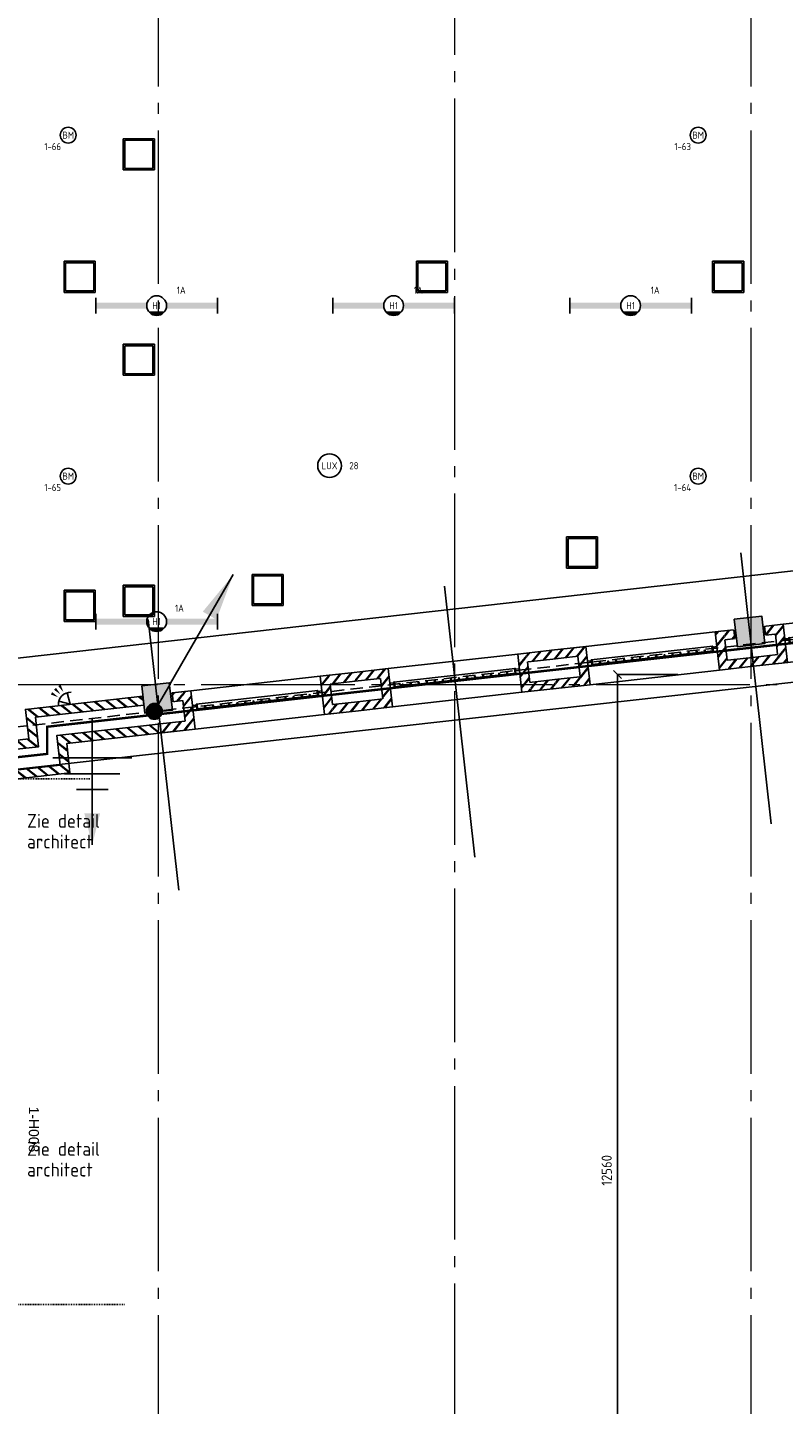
# Model space of a CAD drawing. Header units: millimetres. Extents: x -38031 to 123247, y -16330 to 129979.
# Tile 96 of 235: x 26450 to 36020, y -5613 to 11818. Entities that reach past the tile are written whole.
import ezdxf
from ezdxf.enums import TextEntityAlignment as Align

# ---------------------------------------------------------------- set-up
doc = ezdxf.new("R2010")
doc.units = ezdxf.units.MM
doc.header["$LTSCALE"] = 50
for name, pattern in [('HIDDEN', [9.525, 6.35, -3.175]), ('HIDDEN2', [4.7625, 3.175, -1.5875]), ('STYLE_01', [0.41664, 0.20828, -0.20836]), ('STYLE_11', [5, 3.888855, -0.416718, 0.277786, -0.416641])]:
    doc.linetypes.add(name, pattern=pattern)
for name, color, linetype in [('AB$1A---_ATTRIB025', 8, 'Continuous'), ('AL$1A---_ALGEMEEN', 8, 'Continuous'), ('AM$1A---_ARCERING', 8, 'Continuous'), ('BOUWKUNDIG', 8, 'Continuous'), ('brandscheiding', 5, 'HIDDEN'), ('EB6511--_ATTRIB', 2, 'Continuous'), ('EL6121--', 3, 'Continuous'), ('EL6311--', 3, 'Continuous'), ('EL6311--_meetgegevens LUX-waarden', 3, 'Continuous'), ('EL6511--', 3, 'Continuous'), ('EL6521--', 3, 'Continuous'), ('maatvoering', 1, 'Continuous'), ('versterkte strook', 7, 'Continuous'), ('Vloerdoos verdieping', 51, 'Continuous')]:
    doc.layers.add(name, color=color, linetype=linetype)
doc.layers.add('stramien', color=1, linetype='STYLE_11', lineweight=15)
doc.styles.add('Arial', font='ARIAL.TTF')
doc.styles.add('BURO-018', font='iso.shx', dxfattribs={"height": 90})
doc.styles.add('buro-070', font='ISO.shx', dxfattribs={"height": 350})
doc.styles.get("Standard").update_dxf_attribs({"font": 'iso.shx'})
doc.dimstyles.new('STABICAD', dxfattribs={"dimscale": 100, "dimtxt": 1.3, "dimasz": 1, "dimexe": 0, "dimexo": 0, "dimgap": 1.5, "dimtad": 0, "dimdec": 0, "dimrnd": 10, "dimzin": 0, "dimdsep": 46, "dimtxsty": 'Standard', "dimblk1": 'OBLIQUE', "dimblk2": 'OBLIQUE', "dimsah": 1, "dimcen": -3, "dimclrd": 1, "dimclre": 1, "dimclrt": 1, "dimadec": 0, "dimazin": 0, "dimtfac": 1, "dimtdec": 0, "dimtofl": 0, "dimtmove": 2, "dimatfit": 3, "dimfxl": 0, "dimtvp": 1.055556, "dimtolj": 1, "dimtzin": 0, "dimarcsym": 0})
pattern_1 = [(45, (0, 0), (70.7107, -70.7107), []), (45, (7.07, -7.07), (70.7107, -70.7107), [])]

# ---------------------------------------------------------------- blocks, each defined once
blk = doc.blocks.new('E00060')
at = {"color": 0, "linetype": 'Continuous'}
for q in [(-1.5, 3.6), (1.5, 3.6)]:
    blk.add_line((0, 1), q, dxfattribs=at)
blk.add_arc((0, 1), 3, 40.5288, 139.4712, dxfattribs=at)
for points in [[(-1.76, 6.21), (-1.08, 6.39), (-0.91, 4.38)], [(-0.35, 6.49), (0.35, 6.49), (0, 4.5)], [(1.08, 6.39), (1.76, 6.21), (0.91, 4.38)]]:
    blk.add_solid(points, dxfattribs=at)
at = {"color": 0, "linetype": 'Continuous', "style": 'BURO-018'}
for tag, p in [('E_TEXT1', (0, 9)), ('E_TEXT2', (5, 4))]:
    blk.add_attdef(tag, text='', height=1.8, dxfattribs=at).set_placement(p, align=Align.MIDDLE)
at = {"color": 0, "linetype": 'Continuous', "style": 'BURO-018', "flags": 1}
blk.add_attdef('E_MATCODE', text='', height=1.8, dxfattribs=at).set_placement((0, 0), align=Align.MIDDLE)
blk = doc.blocks.new('1115B6WD')
at = {"color": 0, "linetype": 'Continuous'}
for p, q in [((1.88, -1.65), (-1.88, -1.65)), ((1.68, -1.85), (-1.68, -1.85)), ((1.43, -2.05), (-1.43, -2.05)), ((1.09, -2.25), (-1.09, -2.25)), ((0.5, -2.45), (-0.5, -2.45))]:
    blk.add_line(p, q, dxfattribs=at)
blk = doc.blocks.new('1115B61540-WD2')
at = {"color": 0}
for p, q in [((-15.4, 2), (-15.4, -2)), ((15.4, 2), (15.4, -2))]:
    blk.add_line(p, q, dxfattribs=at)
at = {"color": 0, "linetype": 'Continuous'}
blk.add_circle((0, 0), 2.5, dxfattribs=at)
at = {"color": 0}
for points in [[(-2.5, 0.75), (-15.4, 0.75), (-2.5, -0.75), (-15.4, -0.75)], [(2.5, 0.75), (15.4, 0.75), (2.5, -0.75), (15.4, -0.75)]]:
    blk.add_solid(points, dxfattribs=at)
at = {"color": 0, "zscale": 100}
blk.add_blockref('1115B6WD', (0, 0), dxfattribs=at)
at = {"color": 0, "linetype": 'Continuous', "style": 'BURO-018'}
for tag, p in [('E_GKAST', (0, 8)), ('E_GROEP', (0, 5)), ('E_SGROEP', (4.5, 5)), ('E_ARMCODE', (0, 0)), ('E_SLET', (4.5, -3))]:
    blk.add_attdef(tag, text='', height=1.8, dxfattribs=at).set_placement(p, align=Align.MIDDLE)
blk = doc.blocks.new('0215A2')
at = {"color": 0, "linetype": 'Continuous'}
for p, q in [((0, -8), (0, 0)), ((-2.5, -2.5), (2.5, -2.5)), ((-1.75, -3.5), (1.75, -3.5)), ((-1, -4.5), (1, -4.5))]:
    blk.add_line(p, q, dxfattribs=at)
blk.add_lwpolyline([(0, -8, 0, 1, 0), (0, -6, 1, 1, 0)], format="xyseb", dxfattribs=at)
at = {"color": 0, "linetype": 'Continuous', "style": 'BURO-018', "flags": 1}
blk.add_attdef('E_MATCODE', text='', height=1.8, rotation=90, dxfattribs=at).set_placement((0, 0), align=Align.MIDDLE)
blk = doc.blocks.new('E00168')
at = {"color": 0, "linetype": 'Continuous'}
blk.add_line((0, 0), (5, 8.66), dxfattribs=at)
blk.add_lwpolyline([(5, 8.66, 0, 1, 0), (3.5, 6.062, 1, 1, 0)], format="xyseb", dxfattribs=at)
at = {"color": 0, "const_width": 0.5}
blk.add_lwpolyline([(-0.25, 0, 1), (0.25, 0, 1)], format="xyb", close=True, dxfattribs=at)
at = {"color": 0, "linetype": 'Continuous'}
blk.add_circle((0, 0), 0.5, dxfattribs=at)
blk = doc.blocks.new('E00123')
at = {"color": 0, "linetype": 'Continuous'}
blk.add_circle((0, 0), 2, dxfattribs=at)
at = {"color": 0, "linetype": 'Continuous', "style": 'BURO-018'}
for tag, p in [('E_TEXT1', (0, 4.5)), ('E_TEXT2', (0, 0))]:
    blk.add_attdef(tag, text='', height=1.8, dxfattribs=at).set_placement(p, align=Align.MIDDLE)
at = {"color": 0, "linetype": 'Continuous', "style": 'BURO-018', "flags": 1}
blk.add_attdef('E_MATCODE', (0, 0), '', height=1.8, dxfattribs=at)
blk = doc.blocks.new('VLOERDOOS')
at = {"layer": 'Vloerdoos verdieping'}
for p, q in [((0, 395), (395, 395)), ((0, 395), (0, 0)), ((0, 355), (20, 355)), ((20, 375), (20, 20)), ((20, 375), (375, 375)), ((40, 375), (40, 395)), ((80, 375), (80, 395)), ((90, 375), (90, 395)), ((130, 375), (130, 395)), ((140, 375), (140, 395)), ((235, 375), (235, 395)), ((315, 375), (315, 395)), ((355, 375), (355, 395)), ((375, 375), (375, 20)), ((375, 355), (395, 355)), ((395, 395), (395, 0)), ((0, 315), (20, 315)), ((0, 305), (20, 305)), ((0, 265), (20, 265)), ((0, 255), (20, 255)), ((375, 315), (395, 315)), ((375, 305), (395, 305)), ((375, 265), (395, 265)), ((375, 255), (395, 255)), ((0, 160), (20, 160)), ((0, 80), (20, 80)), ((0, 40), (20, 40)), ((0, 0), (395, 0)), ((20, 20), (375, 20)), ((40, 0), (40, 20)), ((80, 0), (80, 20)), ((90, 0), (90, 20)), ((130, 0), (130, 20)), ((140, 0), (140, 20)), ((235, 0), (235, 20)), ((315, 0), (315, 20)), ((355, 0), (355, 20)), ((375, 160), (395, 160)), ((375, 80), (395, 80)), ((375, 40), (395, 40))]:
    blk.add_line(p, q, dxfattribs=at)
blk = doc.blocks.new('metselwerk poort')
at = {"color": 0}
blk.add_wipeout([(175, 218), (175, 105), (1558, 105), (1558, -270), (2082, -270), (2082, -532), (1314, -532), (1314, -157), (-321, -157), (-321, -270), (1201, -270), (1201, -645), (2195, -645), (2195, -157), (1671, -157), (1671, 218)], dxfattribs=at).dxf.layer = 'AL$1A---_ALGEMEEN'
at = {"layer": 'AM$1A---_ARCERING', "linetype": 'Continuous', "lineweight": 5}
h = blk.add_hatch(dxfattribs=at)
h.set_pattern_fill('BAKSTEEN', color=256, style=0, pattern_type=2)
h.set_pattern_definition(pattern_1)
h.paths.add_polyline_path([(175, 218), (175, 105), (1558, 105), (1558, -270), (2082, -270), (2082, -532), (1314, -532), (1314, -157), (-321, -157), (-321, -270), (1201, -270), (1201, -645), (2195, -645), (2195, -157), (1671, -157), (1671, 218)])
at = {"layer": 'AL$1A---_ALGEMEEN', "color": 0, "flags": 128}
for points in [[(175, 218), (175, 105), (1558, 105), (1558, -270), (2082, -270), (2082, -532), (1314, -532), (1314, -157), (-321, -157)], [(-321, -270), (1201, -270), (1201, -645), (2195, -645), (2195, -157), (1671, -157), (1671, 218), (175, 218)]]:
    blk.add_lwpolyline(points, dxfattribs=at)
blk = doc.blocks.new('31x_staal-K-hek4-p')
at = {"layer": 'AM$1A---_ARCERING', "linetype": 'Continuous', "lineweight": 0}
for points in [[(-250, 1495), (-270, 1495), (-270, 1485), (-250, 1485)], [(-250, 1393), (-270, 1393), (-270, 1383), (-250, 1383)], [(-250, 1290), (-270, 1290), (-270, 1280), (-250, 1280)], [(-250, 1188), (-270, 1188), (-270, 1178), (-250, 1178)], [(-250, 1085), (-270, 1085), (-270, 1075), (-250, 1075)], [(-250, 983), (-270, 983), (-270, 973), (-250, 973)], [(-250, 880), (-270, 880), (-270, 870), (-250, 870)], [(-250, 778), (-270, 778), (-270, 768), (-250, 768)], [(-250, 675), (-270, 675), (-270, 665), (-250, 665)], [(-250, 573), (-270, 573), (-270, 563), (-250, 563)], [(-250, 470), (-270, 470), (-270, 460), (-250, 460)], [(-250, 368), (-270, 368), (-270, 358), (-250, 358)], [(-250, 265), (-270, 265), (-270, 255), (-250, 255)], [(-250, 163), (-270, 163), (-270, 153), (-250, 153)]]:
    blk.add_hatch(color=256, dxfattribs=at).paths.add_polyline_path(points)
at = {"layer": 'AL$1A---_ALGEMEEN', "color": 0}
for points in [[(-250, 1495), (-270, 1495), (-270, 1485), (-250, 1485)], [(-250, 1393), (-270, 1393), (-270, 1383), (-250, 1383)], [(-250, 1290), (-270, 1290), (-270, 1280), (-250, 1280)], [(-250, 1188), (-270, 1188), (-270, 1178), (-250, 1178)], [(-250, 1085), (-270, 1085), (-270, 1075), (-250, 1075)], [(-250, 983), (-270, 983), (-270, 973), (-250, 973)], [(-250, 880), (-270, 880), (-270, 870), (-250, 870)], [(-250, 778), (-270, 778), (-270, 768), (-250, 768)], [(-250, 675), (-270, 675), (-270, 665), (-250, 665)], [(-250, 573), (-270, 573), (-270, 563), (-250, 563)], [(-250, 470), (-270, 470), (-270, 460), (-250, 460)], [(-250, 368), (-270, 368), (-270, 358), (-250, 358)], [(-250, 265), (-270, 265), (-270, 255), (-250, 255)], [(-250, 163), (-270, 163), (-270, 153), (-250, 153)]]:
    blk.add_lwpolyline(points, close=True, dxfattribs=at)
at = {"color": 0}
for points in [[(-488, 2082), (-488, 1648), (-375, 1648), (-375, 2082)], [(-113, 2082), (-113, 1648), (0, 1648), (0, 2082)], [(-488, -434), (-488, 0), (-375, 0), (-375, -434)], [(-113, -434), (-113, 0), (0, 0), (0, -434)]]:
    blk.add_wipeout(points, dxfattribs=at).dxf.layer = 'AL$1A---_ALGEMEEN'
at = {"layer": 'AM$1A---_ARCERING', "linetype": 'Continuous', "lineweight": 5}
h = blk.add_hatch(dxfattribs=at)
h.set_pattern_fill('BAKSTEEN', color=256, style=0, pattern_type=2)
h.set_pattern_definition(pattern_1)
edge = h.paths.add_edge_path()
edge.add_line((-488, 2082), (-488, 1648))
edge.add_line((-488, 1648), (-375, 1648))
edge.add_line((-375, 1648), (-375, 2082))
h = blk.add_hatch(dxfattribs=at)
h.set_pattern_fill('BAKSTEEN', color=256, style=0, pattern_type=2)
h.set_pattern_definition(pattern_1)
edge = h.paths.add_edge_path()
edge.add_line((-113, 2082), (-113, 1648))
edge.add_line((-113, 1648), (0, 1648))
edge.add_line((0, 1648), (0, 2082))
h = blk.add_hatch(dxfattribs=at)
h.set_pattern_fill('BAKSTEEN', color=256, style=0, pattern_type=2)
h.set_pattern_definition(pattern_1)
edge = h.paths.add_edge_path()
edge.add_line((-488, -434), (-488, 0))
edge.add_line((-488, 0), (-375, 0))
edge.add_line((-375, 0), (-375, -434))
h = blk.add_hatch(dxfattribs=at)
h.set_pattern_fill('BAKSTEEN', color=256, style=0, pattern_type=2)
h.set_pattern_definition(pattern_1)
edge = h.paths.add_edge_path()
edge.add_line((-113, -434), (-113, 0))
edge.add_line((-113, 0), (0, 0))
edge.add_line((0, 0), (0, -434))
at = {"layer": 'AL$1A---_ALGEMEEN', "color": 0}
for p, q in [((-488, 2082), (-488, 1648)), ((-375, 1648), (-375, 2082)), ((-113, 2082), (-113, 1648)), ((0, 1648), (0, 2082)), ((-488, -434), (-488, 0)), ((-375, 0), (-375, -434)), ((-113, -434), (-113, 0)), ((0, 0), (0, -434))]:
    blk.add_line(p, q, dxfattribs=at)
blk.add_lwpolyline([(-488, 1648), (0, 1648), (0, 0), (-488, 0)], close=True, dxfattribs=at)
at = {"color": 0}
for points in [[(-488, 1761), (-488, 1648), (0, 1648), (0, 1761)], [(-488, -113), (-488, 0), (0, 0), (0, -113)]]:
    blk.add_wipeout(points, dxfattribs=at).dxf.layer = 'AL$1A---_ALGEMEEN'
at = {"layer": 'AM$1A---_ARCERING', "linetype": 'Continuous', "lineweight": 5}
h = blk.add_hatch(dxfattribs=at)
h.set_pattern_fill('BAKSTEEN', color=256, style=0, pattern_type=2)
h.set_pattern_definition(pattern_1)
edge = h.paths.add_edge_path()
edge.add_line((-488, 1761), (-488, 1648))
edge.add_line((-488, 1648), (0, 1648))
edge.add_line((0, 1648), (0, 1761))
h = blk.add_hatch(dxfattribs=at)
h.set_pattern_fill('BAKSTEEN', color=256, style=0, pattern_type=2)
h.set_pattern_definition(pattern_1)
edge = h.paths.add_edge_path()
edge.add_line((-488, -113), (-488, 0))
edge.add_line((-488, 0), (0, 0))
edge.add_line((0, 0), (0, -113))
at = {"layer": 'AL$1A---_ALGEMEEN', "color": 0}
for p, q in [((-375, 1761), (-115, 1761)), ((-375, -113), (-113, -113))]:
    blk.add_line(p, q, dxfattribs=at)
for points in [[(-488, 1761), (-488, 1648), (0, 1648), (0, 1761)], [(-488, -113), (-488, 0), (0, 0), (0, -113)]]:
    blk.add_lwpolyline(points, dxfattribs=at)
blk.add_lwpolyline([(-310, 1598), (-250, 1598), (-250, 50), (-310, 50)], close=True, dxfattribs=at)
at = {"color": 0}
for points in [[(-302, 1601), (-278, 1601), (-278, 1598), (-302, 1598)], [(-302, 3), (-278, 3), (-278, 0), (-302, 0)]]:
    blk.add_wipeout(points, dxfattribs=at).dxf.layer = 'AL$1A---_ALGEMEEN'
at = {"layer": 'AL$1A---_ALGEMEEN', "color": 0}
for points in [[(-302, 1601), (-278, 1601), (-278, 1598), (-302, 1598)], [(-302, 3), (-278, 3), (-278, 0), (-302, 0)]]:
    blk.add_lwpolyline(points, close=True, dxfattribs=at)
at = {"color": 0}
for points in [[(-302, 1648), (-278, 1648), (-278, 1645), (-302, 1645)], [(-300, 47), (-280, 47), (-280, 3), (-300, 3)]]:
    blk.add_wipeout(points, dxfattribs=at).dxf.layer = 'AL$1A---_ALGEMEEN'
at = {"layer": 'AM$1A---_ARCERING', "linetype": 'Continuous', "lineweight": 0}
blk.add_hatch(color=256, dxfattribs=at).paths.add_polyline_path([(-250, 60), (-310, 60), (-310, 50), (-250, 50)])
at = {"layer": 'AL$1A---_ALGEMEEN', "color": 0}
for points in [[(-302, 1648), (-278, 1648), (-278, 1645), (-302, 1645)], [(-250, 60), (-310, 60), (-310, 50), (-250, 50)], [(-300, 47), (-280, 47), (-280, 3), (-300, 3)]]:
    blk.add_lwpolyline(points, close=True, dxfattribs=at)
at = {"color": 0}
for points in [[(-300, 1645), (-280, 1645), (-280, 1601), (-300, 1601)], [(-302, 50), (-278, 50), (-278, 47), (-302, 47)]]:
    blk.add_wipeout(points, dxfattribs=at).dxf.layer = 'AL$1A---_ALGEMEEN'
at = {"layer": 'AM$1A---_ARCERING', "linetype": 'Continuous', "lineweight": 0}
blk.add_hatch(color=256, dxfattribs=at).paths.add_polyline_path([(-250, 1588), (-310, 1588), (-310, 1598), (-250, 1598)])
at = {"layer": 'AL$1A---_ALGEMEEN', "color": 0}
for points in [[(-250, 1588), (-310, 1588), (-310, 1598), (-250, 1598)], [(-300, 1645), (-280, 1645), (-280, 1601), (-300, 1601)], [(-302, 50), (-278, 50), (-278, 47), (-302, 47)]]:
    blk.add_lwpolyline(points, close=True, dxfattribs=at)
blk = doc.blocks.new('metselwerk zo gevel sout')
at = {"layer": 'AL$1A---_ALGEMEEN', "color": 0, "xscale": -1}
blk.add_blockref('metselwerk poort', (-60377, 0), dxfattribs=at)
at = {"layer": 'AL$1A---_ALGEMEEN', "color": 0, "xscale": -1, "rotation": 90}
blk.add_blockref('31x_staal-K-hek4-p', (-50747, -269), dxfattribs=at)
at = {"color": 0}
blk.add_wipeout([(-58120, -1876), (-56753, -1876), (-56753, -1693), (-58120, -1693)], dxfattribs=at).dxf.layer = 'AL$1A---_ALGEMEEN'
at = {"layer": 'AL$1A---_ALGEMEEN', "color": 0, "xscale": -1, "rotation": 90}
blk.add_blockref('31x_staal-K-hek4-p', (-53263, -269), dxfattribs=at)
blk.add_blockref('31x_staal-K-hek4-p', (-55778, -269), dxfattribs=at)
at = {"color": 0}
blk.add_wipeout([(-53025, 350), (-52634, 350), (-52634, 0), (-53025, 0)], dxfattribs=at).dxf.layer = 'AL$1A---_ALGEMEEN'
at = {"layer": 'AL$1A---_ALGEMEEN', "color": 0}
for p, q in [((-56602, -2275), (-56602, 1175)), ((-52829, -2275), (-52829, 1175)), ((-53025, 219), (-53025, 106)), ((-52634, 219), (-52634, 106))]:
    blk.add_line(p, q, dxfattribs=at)
at = {"layer": 'AL$1A---_ALGEMEEN', "color": 0, "xscale": -1, "rotation": 90}
blk.add_blockref('31x_staal-K-hek4-p', (-58294, -269), dxfattribs=at)
at = {"color": 0}
blk.add_wipeout([(-60551, 350), (-60180, 350), (-60180, 0), (-60551, 0)], dxfattribs=at).dxf.layer = 'AL$1A---_ALGEMEEN'
at = {"layer": 'AL$1A---_ALGEMEEN', "color": 0}
for p, q in [((-60376, -2275), (-60376, 1175)), ((-60180, 219), (-60180, 106))]:
    blk.add_line(p, q, dxfattribs=at)
blk = doc.blocks.new('kolom 350x350')
at = {"layer": 'AM$1A---_ARCERING', "linetype": 'Continuous', "lineweight": 0}
blk.add_hatch(color=256, dxfattribs=at).paths.add_polyline_path([(-175, 350), (175, 350), (175, 0), (-175, 0)])
at = {"layer": 'AL$1A---_ALGEMEEN', "color": 0}
blk.add_lwpolyline([(-175, 350), (175, 350), (175, 0), (-175, 0)], close=True, dxfattribs=at)
blk = doc.blocks.new('hekmerk')
at = {"layer": 'AL$1A---_ALGEMEEN', "color": 0, "style": 'Arial'}
blk.add_attdef('stramiennummer', text='', height=126, dxfattribs=at).set_placement((0, 0), align=Align.BOTTOM_CENTER)
blk = doc.blocks.new('200254 W 210 11-06-2007')
at = {"layer": 'AL$1A---_ALGEMEEN', "linetype": 'STYLE_01'}
blk.add_line((-9864, -29333), (-8519, -29333), dxfattribs=at)
at = {"layer": 'AL$1A---_ALGEMEEN', "rotation": 6.407550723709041}
blk.add_blockref('metselwerk zo gevel sout', (51910, -15093), dxfattribs=at)
at = {"layer": 'AM$1A---_ARCERING', "linetype": 'Continuous', "lineweight": 0}
blk.add_hatch(color=256, dxfattribs=at).paths.add_polyline_path([(-802, -20660), (-454, -20621), (-415, -20969), (-763, -21008)])
at = {"layer": 'AL$1A---_ALGEMEEN', "linetype": 'STYLE_01'}
blk.add_line((-10075, -22679), (-8955, -22679), dxfattribs=at)
at = {"layer": 'AL$1A---_ALGEMEEN'}
blk.add_lwpolyline([(-802, -20660), (-454, -20621), (-415, -20969), (-763, -21008)], close=True, dxfattribs=at)
at = {"layer": 'stramien', "ltscale": 10}
for p, q in [((-4339, -41014), (-4339, 36216)), ((-8089, -38915), (-8089, 36030)), ((-589, -38915), (-589, 22365)), ((-37549, -21488), (65549, -21488))]:
    blk.add_line(p, q, dxfattribs=at)
at = {"layer": 'AL$1A---_ALGEMEEN', "rotation": 6.407550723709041}
blk.add_blockref('kolom 350x350', (-8089, -21831), dxfattribs=at)
at = {"layer": 'AL$1A---_ALGEMEEN'}
ref = blk.add_blockref('hekmerk', (-9770, -27119), dxfattribs=dict(at, rotation=270))
ref.add_attrib('stramiennummer', '1-H008', dxfattribs={"layer": 'AB$1A---_ATTRIB025', "height": 126.3, "rotation": 270, "style": 'Arial'}).set_placement((-9770, -27119), align=Align.BOTTOM_CENTER)
blk = doc.blocks.new('_Oblique')
at = {"color": 0, "linetype": 'ByBlock', "lineweight": -2}
blk.add_line((-0.5, -0.5), (0.5, 0.5), dxfattribs=at)
blk = doc.blocks.new('*D300')
at = {"layer": 'maatvoering', "color": 1, "lineweight": -2}
for p, q in [((34683, 3629), (33919, 3629)), ((33919, -8926), (33919, 3629)), ((34683, -8926), (33919, -8926))]:
    blk.add_line(p, q, dxfattribs=at)
at = {"layer": 'maatvoering', "color": 1, "lineweight": -2, "xscale": 100, "yscale": 100, "zscale": 100}
for p, rotation in [((33919, 3629), 90), ((33919, -8926), 270)]:
    blk.add_blockref('_Oblique', p, dxfattribs=dict(at, rotation=rotation))
at = {"layer": 'maatvoering', "color": 1, "insert": (33782, -2649), "char_height": 130, "attachment_point": 5, "rotation": 90}
blk.add_mtext('\\A1;12560', dxfattribs=at)
blk = doc.blocks.new('080101-lux')
at = {"color": 0, "linetype": 'Continuous'}
blk.add_circle((0, 0), 3, dxfattribs=at)
at = {"color": 0, "linetype": 'Continuous', "style": 'BURO-018'}
blk.add_attdef('E_TEXT', text='', height=1.8, dxfattribs=at).set_placement((0, 0), align=Align.MIDDLE)
at = {"color": 0, "linetype": 'Continuous', "style": 'BURO-018', "flags": 1}
for tag, p in [('E_ID', (0, 0)), ('E_NUMMER', (0, -5))]:
    blk.add_attdef(tag, p, '', height=1.8, dxfattribs=at)
at = {"color": 0, "linetype": 'Continuous', "style": 'BURO-018'}
blk.add_attdef('E_KODE', text='', height=1.8, dxfattribs=at).set_placement((5, 0), align=Align.MIDDLE_LEFT)

msp = doc.modelspace()

# ---------------------------------------------------------------- block references
at = {"layer": 'BOUWKUNDIG'}
msp.add_blockref('200254 W 210 11-06-2007', (36199, 24987.6), dxfattribs=at)

# ---------------------------------------------------------------- next in the draw order: linework, layer by layer
at = {"layer": 'brandscheiding', "const_width": 30}
msp.add_lwpolyline([(74564.1, 8339.6), (26697.9, 2966.4), (26697.9, 2623), (22059.3, 2107.9), (22002.1, 2451.3), (10196.2, 1104.7), (10177.2, 18459.4)], dxfattribs=at)
at = {"layer": 'EL6121--', "color": 5, "linetype": 'HIDDEN2'}
msp.add_line((99081, 11174.4), (-4290, -488.3), dxfattribs=at)
at = {"layer": 'versterkte strook'}
for p, q in [((17347.9, 2828.8), (103116, 12460.7)), ((17504.2, 1437.6), (103272.2, 11069.5))]:
    msp.add_line(p, q, dxfattribs=at)

# ---------------------------------------------------------------- next in the draw order: block references
at = {"layer": 'EL6121--', "linetype": 'HIDDEN2', "xscale": 200, "yscale": 200, "zscale": 200}
for name, p in [('E00168', (28055.2, 3161)), ('0215A2', (27269.2, 3072.3))]:
    msp.add_blockref(name, p, dxfattribs=at)
at = {"layer": 'EL6311--'}
ref = msp.add_blockref('1115B61540-WD2', (28084.8, 8297.6), dxfattribs=dict(at, xscale=50, yscale=50, zscale=50))
ref.add_attrib('E_ARMCODE', 'H1', dxfattribs={"layer": '0', "color": 1, "linetype": 'Continuous', "height": 90, "style": 'BURO-018'}).set_placement((28084.8, 8297.6), align=Align.MIDDLE)
ref.add_attrib('E_GROEP', '1A', dxfattribs={"layer": '0', "color": 1, "linetype": 'Continuous', "height": 90, "style": 'BURO-018'}).set_placement((28395.8, 8492.6), align=Align.MIDDLE)
ref = msp.add_blockref('1115B61540-WD2', (31084.8, 8297.6), dxfattribs=dict(at, xscale=50, yscale=50, zscale=50))
ref.add_attrib('E_ARMCODE', 'H1', dxfattribs={"layer": '0', "color": 1, "linetype": 'Continuous', "height": 90, "style": 'BURO-018'}).set_placement((31084.8, 8297.6), align=Align.MIDDLE)
ref.add_attrib('E_GROEP', '1A', dxfattribs={"layer": '0', "color": 1, "linetype": 'Continuous', "height": 90, "style": 'BURO-018'}).set_placement((31395.8, 8492.6), align=Align.MIDDLE)
ref = msp.add_blockref('1115B61540-WD2', (34084.8, 8297.6), dxfattribs=dict(at, xscale=50, yscale=50, zscale=50))
ref.add_attrib('E_ARMCODE', 'H1', dxfattribs={"layer": '0', "color": 1, "linetype": 'Continuous', "height": 90, "style": 'BURO-018'}).set_placement((34084.8, 8297.6), align=Align.MIDDLE)
ref.add_attrib('E_GROEP', '1A', dxfattribs={"layer": '0', "color": 1, "linetype": 'Continuous', "height": 90, "style": 'BURO-018'}).set_placement((34395.8, 8492.6), align=Align.MIDDLE)
ref = msp.add_blockref('1115B61540-WD2', (28084.8, 4297.6), dxfattribs=dict(at, xscale=50, yscale=50, zscale=50))
ref.add_attrib('E_ARMCODE', 'H1', dxfattribs={"layer": '0', "color": 1, "linetype": 'Continuous', "height": 90, "style": 'BURO-018'}).set_placement((28084.8, 4297.6), align=Align.MIDDLE)
ref.add_attrib('E_GROEP', '1A', dxfattribs={"layer": '0', "color": 1, "linetype": 'Continuous', "height": 90, "style": 'BURO-018'}).set_placement((28373, 4466.7), align=Align.MIDDLE)
at = {"layer": 'EL6311--_meetgegevens LUX-waarden'}
ref = msp.add_blockref('080101-lux', (30273.8, 6271.4), dxfattribs=dict(at, xscale=50, yscale=50, zscale=50))
ref.add_attrib('E_TEXT', 'LUX', dxfattribs={"layer": '0', "color": 1, "linetype": 'Continuous', "height": 90, "style": 'BURO-018'}).set_placement((30273.8, 6271.4), align=Align.MIDDLE)
ref.add_attrib('E_KODE', '28', dxfattribs={"layer": '0', "color": 1, "linetype": 'Continuous', "height": 90, "style": 'BURO-018'}).set_placement((30523.8, 6271.4), align=Align.MIDDLE_LEFT)
at = {"layer": 'EL6511--'}
ref = msp.add_blockref('E00123', (26965.3, 10455.4), dxfattribs=dict(at, xscale=50, yscale=50, zscale=50))
ref.add_attrib('E_TEXT2', 'BM', dxfattribs={"layer": 'EB6511--_ATTRIB', "color": 1, "linetype": 'Continuous', "height": 90, "style": 'BURO-018'}).set_placement((26965.3, 10455.4), align=Align.MIDDLE)
ref.add_attrib('E_TEXT1', '1-66', dxfattribs={"layer": 'EB6511--_ATTRIB', "color": 1, "linetype": 'Continuous', "height": 90, "style": 'BURO-018'}).set_placement((26768.5, 10311.4), align=Align.MIDDLE)
ref = msp.add_blockref('E00123', (34940.1, 10455.4), dxfattribs=dict(at, xscale=50, yscale=50, zscale=50))
ref.add_attrib('E_TEXT2', 'BM', dxfattribs={"layer": 'EB6511--_ATTRIB', "color": 1, "linetype": 'Continuous', "height": 90, "style": 'BURO-018'}).set_placement((34940.1, 10455.4), align=Align.MIDDLE)
ref.add_attrib('E_TEXT1', '1-63', dxfattribs={"layer": 'EB6511--_ATTRIB', "color": 1, "linetype": 'Continuous', "height": 90, "style": 'BURO-018'}).set_placement((34743.2, 10311.4), align=Align.MIDDLE)
ref = msp.add_blockref('E00123', (26965.3, 6139.3), dxfattribs=dict(at, xscale=50, yscale=50, zscale=50))
ref.add_attrib('E_TEXT2', 'BM', dxfattribs={"layer": 'EB6511--_ATTRIB', "color": 1, "linetype": 'Continuous', "height": 90, "style": 'BURO-018'}).set_placement((26965.3, 6139.3), align=Align.MIDDLE)
ref.add_attrib('E_TEXT1', '1-65', dxfattribs={"layer": 'EB6511--_ATTRIB', "color": 1, "linetype": 'Continuous', "height": 90, "style": 'BURO-018'}).set_placement((26768.5, 5995.4), align=Align.MIDDLE)
ref = msp.add_blockref('E00123', (34940.1, 6139.3), dxfattribs=dict(at, xscale=50, yscale=50, zscale=50))
ref.add_attrib('E_TEXT2', 'BM', dxfattribs={"layer": 'EB6511--_ATTRIB', "color": 1, "linetype": 'Continuous', "height": 90, "style": 'BURO-018'}).set_placement((34940.1, 6139.3), align=Align.MIDDLE)
ref.add_attrib('E_TEXT1', '1-64', dxfattribs={"layer": 'EB6511--_ATTRIB', "color": 1, "linetype": 'Continuous', "height": 90, "style": 'BURO-018'}).set_placement((34743.2, 5995.4), align=Align.MIDDLE)
at = {"layer": 'EL6521--', "xscale": 50.0000000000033, "yscale": 50, "zscale": 50, "rotation": 45}
msp.add_blockref('E00060', (27026.7, 3217.7), dxfattribs=at)
at = {"layer": 'Vloerdoos verdieping', "rotation": 90}
for p in [(28057.5, 10015.9), (27307.5, 8465.9), (31767.5, 8465.9), (35517.5, 8465.9), (28057.5, 7415.9), (33667.5, 4975.1), (29687.5, 4501), (28057.5, 4362.2), (27307.5, 4299.6)]:
    msp.add_blockref('VLOERDOOS', p, dxfattribs=at)

# ---------------------------------------------------------------- next in the draw order: texts
at = {"layer": 'EL6311--', "style": 'buro-070'}
for s, p in [('Zie detail', (26444.5, 1687.4)), ('architect', (26444.5, 1424.9)), ('Zie detail', (26444.5, -2465.1)), ('architect', (26444.5, -2727.6))]:
    msp.add_text(s, height=175, dxfattribs=at).set_placement(p)

# ---------------------------------------------------------------- next in the draw order: dimensions: what is measured, and where the dimension line sits
at = {"layer": 'maatvoering'}
dim = msp.add_linear_dim(base=(33919.4, 3629.4), p1=(34682.8, -8926.4), p2=(34682.8, 3629.4), angle=90, dimstyle='STABICAD', override={"dimzin": 8, "dimfxl": 50}, dxfattribs=at)
dim.commit()
dim.dimension.update_dxf_attribs({"geometry": '*D300', "text_midpoint": (33782.2, -2648.5)})

doc.saveas('drawing.dxf')
